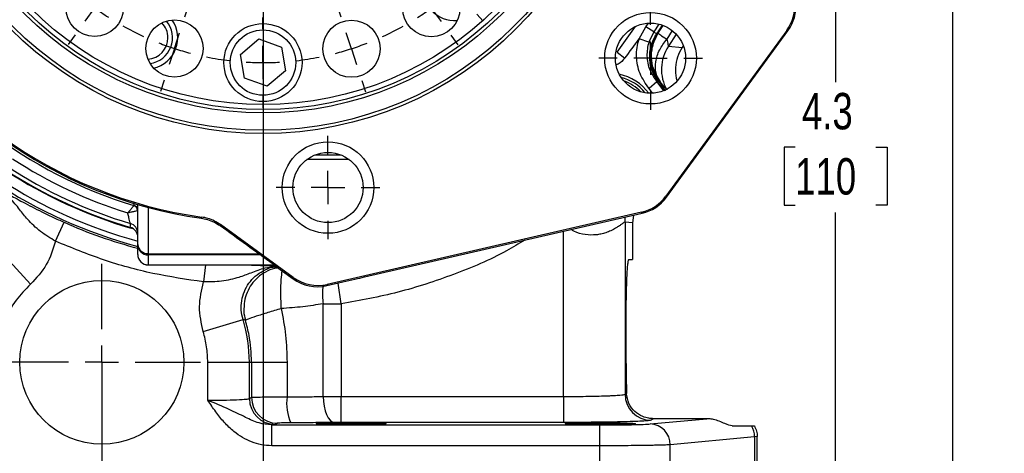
# Model space of a CAD drawing. Header units: inches. Extents: x 0.4 to 16.6, y 0.2 to 10.8.
# Tile 5 of 18: x 3.1 to 7.1, y 3.8 to 5.6. Entities that reach past the tile are written whole.
import ezdxf

# ---------------------------------------------------------------- set-up
doc = ezdxf.new("R2010")
doc.units = ezdxf.units.IN
doc.header["$MEASUREMENT"] = 0
doc.layers.add('SLD-0', color=7, linetype='Continuous', lineweight=25)
doc.styles.add('SLDTEXTSTYLE0', font='TXT', dxfattribs={"width": 0.75})
doc.dimstyles.new('SLDDIMSTYLE0', dxfattribs={"dimtxt": 0.145833, "dimasz": 0.13, "dimexe": 0, "dimexo": 0.0625, "dimgap": 0.036458, "dimtad": 0, "dimtih": 1, "dimtoh": 1, "dimdec": 1, "dimlfac": 1.5, "dimrnd": 1e-09, "dimzin": 12, "dimdsep": 46, "dimtxsty": 'SLDTEXTSTYLE0', "dimsah": 1, "dimcen": 0.09, "dimadec": 0, "dimazin": 3, "dimtfac": 1, "dimtdec": 1, "dimtofl": 0, "dimtmove": 0, "dimatfit": 3, "dimfxl": 0, "dimfrac": 2, "dimtolj": 1, "dimtzin": 12, "dimarcsym": 0})
doc.dimstyles.new('SLDDIMSTYLE2', dxfattribs={"dimtxt": 0.145833, "dimasz": 0.13, "dimexe": 0, "dimexo": 0.0625, "dimgap": 0.036458, "dimtad": 0, "dimtih": 1, "dimtoh": 1, "dimdec": 1, "dimlfac": 1.5, "dimrnd": 1e-09, "dimzin": 4, "dimdsep": 46, "dimtxsty": 'SLDTEXTSTYLE0', "dimsah": 1, "dimcen": 0.09, "dimadec": 0, "dimazin": 1, "dimtfac": 1, "dimtdec": 1, "dimtmove": 0, "dimatfit": 0, "dimfxl": 0, "dimfrac": 2, "dimtolj": 1, "dimtzin": 12, "dimarcsym": 0})

# ---------------------------------------------------------------- blocks, each defined once
blk = doc.blocks.new('_D_4')
at = {"layer": 'SLD-0'}
for p, q in [((4.6551, 8.5283), (6.9781, 8.5283)), ((6.8531, 8.5283), (6.8531, 7.3746)), ((6.6915, 7.1133), (6.6471, 7.1133)), ((6.6471, 7.1133), (6.6471, 6.8816)), ((7.0147, 7.1133), (7.0591, 7.1133)), ((7.0591, 7.1133), (7.0591, 6.8816)), ((6.6471, 6.8816), (6.6915, 6.8816)), ((7.0591, 6.8816), (7.0147, 6.8816)), ((6.8531, 3.637), (6.8531, 6.852)), ((5.7726, 3.637), (6.9781, 3.637))]:
    blk.add_line(p, q, dxfattribs=at)
for points in [[(6.8531, 8.5283), (6.8331, 8.3983), (6.8731, 8.3983)], [(6.8531, 3.637), (6.8731, 3.767), (6.8331, 3.767)]]:
    blk.add_solid(points, dxfattribs=at)
at = {"layer": 'SLD-0', "char_height": 0.14583, "attachment_point": 1, "style": 'SLDTEXTSTYLE0'}
for s, insert in [('7.3', (6.7185, 7.3309)), ('186', (6.6915, 7.0696))]:
    blk.add_mtext(s, dxfattribs=dict(at, insert=insert))
blk = doc.blocks.new('_D_7')
at = {"layer": 'SLD-0', "color": 7}
for p, q in [((5.3555, 6.5316), (6.509, 6.5316)), ((6.384, 6.5316), (6.384, 5.308)), ((6.2224, 5.0467), (6.178, 5.0467)), ((6.178, 5.0467), (6.178, 4.815)), ((6.5456, 5.0467), (6.59, 5.0467)), ((6.59, 5.0467), (6.59, 4.815)), ((6.178, 4.815), (6.2224, 4.815)), ((6.59, 4.815), (6.5456, 4.815)), ((6.384, 3.637), (6.384, 4.7854)), ((6.1099, 3.637), (6.509, 3.637))]:
    blk.add_line(p, q, dxfattribs=at)
for points in [[(6.384, 6.5316), (6.364, 6.4016), (6.404, 6.4016)], [(6.384, 3.637), (6.404, 3.767), (6.364, 3.767)]]:
    blk.add_solid(points, dxfattribs=at)
at = {"layer": 'SLD-0', "color": 7, "char_height": 0.14583, "attachment_point": 1, "style": 'SLDTEXTSTYLE0'}
for s, insert in [('4.3', (6.2494, 5.2642)), ('110', (6.2224, 5.003))]:
    blk.add_mtext(s, dxfattribs=dict(at, insert=insert))
blk = doc.blocks.new('_D_8')
at = {"layer": 'SLD-0'}
for p, q in [((4.0941, 6.4816), (4.0941, 3.264)), ((3.4484, 4.135), (3.4484, 3.264)), ((3.4484, 3.389), (3.1984, 3.389)), ((3.6983, 3.389), (3.6539, 3.389)), ((3.6539, 3.389), (3.6539, 3.1573)), ((3.9138, 3.389), (3.9581, 3.389)), ((3.9581, 3.389), (3.9581, 3.1573)), ((4.0941, 3.389), (4.3441, 3.389)), ((3.6539, 3.1573), (3.6983, 3.1573)), ((3.9581, 3.1573), (3.9138, 3.1573))]:
    blk.add_line(p, q, dxfattribs=at)
for points in [[(3.4484, 3.389), (3.3184, 3.409), (3.3184, 3.369)], [(4.0941, 3.389), (4.2241, 3.369), (4.2241, 3.409)]]:
    blk.add_solid(points, dxfattribs=at)
at = {"layer": 'SLD-0', "char_height": 0.14583, "attachment_point": 1, "style": 'SLDTEXTSTYLE0'}
for s, insert in [('1.0', (3.6714, 3.6066)), ('25', (3.6983, 3.3453))]:
    blk.add_mtext(s, dxfattribs=dict(at, insert=insert))
blk = doc.blocks.new('SW_CENTERMARKSYMBOL_1')
at = {"layer": 'SLD-0', "color": 0}
for p, q in [((0, 0.1333), (0, 0.3949)), ((0, 0), (0, 0.0667)), ((-0.1333, 0), (-0.3949, 0)), ((0, 0), (-0.0667, 0)), ((0, 0), (0, -0.0667)), ((0, 0), (0.0667, 0)), ((0.1333, 0), (0.3949, 0)), ((0, -0.1333), (0, -0.3949))]:
    blk.add_line(p, q, dxfattribs=at)
blk = doc.blocks.new('SW_CENTERMARKSYMBOL_2')
at = {"layer": 'SLD-0', "color": 0}
for p, q in [((0, 0.1333), (0, 0.2073)), ((0, 0), (0, 0.0667)), ((-0.1333, 0), (-0.2073, 0)), ((0, 0), (-0.0667, 0)), ((0, 0), (0, -0.0667)), ((0, 0), (0.0667, 0)), ((0.1333, 0), (0.2073, 0)), ((0, -0.1333), (0, -0.2073))]:
    blk.add_line(p, q, dxfattribs=at)
blk = doc.blocks.new('SW_CENTERMARKSYMBOL_4')
at = {"layer": 'SLD-0', "color": 0}
for p, q in [((-0.9264, 0.6066), (-0.9264, 0.6545)), ((-1.3218, 0.5443), (-1.3365, 0.5899)), ((-0.5312, 0.5436), (-0.5163, 0.5891)), ((-0.9277, -0.5393), (-0.9277, 0.5399)), ((-0.9265, 0.4732), (-0.9265, 0.5399)), ((-1.2807, 0.4175), (-1.3012, 0.4809)), ((-0.9265, 0.4732), (-0.9266, 0.4066)), ((-0.5725, 0.4168), (-0.5518, 0.4802)), ((-1.6785, 0.363), (-1.7066, 0.4018)), ((-1.2807, 0.4175), (-1.2601, 0.3541)), ((-0.5725, 0.4168), (-0.5932, 0.3534)), ((-0.1748, 0.3615), (-0.1466, 0.4003)), ((-0.9267, 0.3399), (-0.9267, 0.292)), ((-1.6003, 0.2551), (-1.6394, 0.309)), ((-1.2396, 0.2907), (-1.2248, 0.2451)), ((-0.6138, 0.29), (-0.6287, 0.2445)), ((-0.2532, 0.2537), (-0.214, 0.3076)), ((-1.6003, 0.2551), (-1.5611, 0.2011)), ((-0.2532, 0.2537), (-0.2925, 0.1998)), ((-1.522, 0.1471), (-1.4939, 0.1083)), ((-0.3317, 0.1459), (-0.3599, 0.1072)), ((-1.9618, 0.0803), (-2.0005, 0.1085)), ((0.1079, 0.0783), (0.1467, 0.1064)), ((-1.854, 0.0018), (-1.9079, 0.041)), ((-1.854, 0.0018), (-1.8001, -0.0374)), ((0, 0), (-0.054, -0.0391)), ((0, 0), (0.054, 0.0391)), ((-1.7462, -0.0767), (-1.7075, -0.1049)), ((-0.1079, -0.0783), (-0.1467, -0.1064)), ((-2.1438, -0.2761), (-2.1894, -0.2613)), ((0.2893, -0.2785), (0.3349, -0.2637)), ((-2.0171, -0.3175), (-2.0804, -0.2968)), ((0.1624, -0.3196), (0.2259, -0.299)), ((-2.0171, -0.3175), (-1.9537, -0.3381)), ((0.1624, -0.3196), (0.099, -0.3401)), ((-1.8903, -0.3588), (-1.8447, -0.3736)), ((0.0356, -0.3607), (-0.01, -0.3754)), ((-0.9277, -0.6726), (-0.9277, -0.6059)), ((-2.2068, -0.6713), (-2.2547, -0.6713)), ((-2.0735, -0.6715), (-2.1402, -0.6714)), ((-1.061, -0.6726), (-2.1402, -0.6726)), ((-2.0735, -0.6715), (-2.0068, -0.6715)), ((-1.9402, -0.6716), (-1.8922, -0.6717)), ((-0.9277, -0.6726), (-0.9943, -0.6726)), ((-0.9277, -0.6726), (-0.9277, -0.7393)), ((-0.9277, -0.6726), (-0.861, -0.6726)), ((-0.7943, -0.6726), (0.2848, -0.6726)), ((0.0848, -0.6736), (0.0369, -0.6735)), ((0.0848, -0.6736), (0.0473, -0.6736)), ((0.2182, -0.6737), (0.1515, -0.6737)), ((0.2182, -0.6737), (0.1515, -0.6737)), ((0.2182, -0.6737), (0.2848, -0.6738)), ((0.2182, -0.6737), (0.2848, -0.6738)), ((0.3515, -0.6738), (0.3994, -0.6739)), ((0.3515, -0.6738), (0.389, -0.6739)), ((-0.9277, -0.8059), (-0.9277, -1.8851)), ((-1.8909, -0.9845), (-1.8453, -0.9698)), ((0.035, -0.9864), (-0.0106, -0.9716)), ((-2.0178, -1.0256), (-1.9543, -1.0051)), ((0.1617, -1.0277), (0.0984, -1.0071)), ((-2.0178, -1.0256), (-2.0812, -1.0462)), ((0.1617, -1.0277), (0.2251, -1.0484)), ((-2.1446, -1.0667), (-2.1902, -1.0815)), ((-0.0031, -1.0853), (-0.0373, -1.07)), ((0.2885, -1.0691), (0.3341, -1.0839)), ((0.1187, -1.1397), (0.0578, -1.1125)), ((0.1187, -1.1397), (0.1795, -1.1668)), ((0.2404, -1.194), (0.2747, -1.2093)), ((-1.7474, -1.2669), (-1.7086, -1.2388)), ((-0.1091, -1.2685), (-0.1478, -1.2403)), ((-1.8553, -1.3452), (-1.8013, -1.3061)), ((-0.0013, -1.347), (-0.0552, -1.3078)), ((-1.8553, -1.3452), (-1.9093, -1.3843)), ((-0.0013, -1.347), (0.0526, -1.3862)), ((-0.2509, -1.4257), (-0.276, -1.3978)), ((-1.9633, -1.4235), (-2.0021, -1.4516)), ((-1.5236, -1.4911), (-1.4954, -1.4524)), ((-0.3333, -1.4923), (-0.3615, -1.4535)), ((0.1065, -1.4255), (0.1452, -1.4537)), ((-0.1618, -1.5249), (-0.2063, -1.4753)), ((-0.1618, -1.5249), (-0.1172, -1.5745)), ((-1.6021, -1.5989), (-1.5628, -1.545)), ((-0.2551, -1.6003), (-0.2942, -1.5463)), ((-1.6021, -1.5989), (-1.6413, -1.6528)), ((-1.2415, -1.6352), (-1.2266, -1.5897)), ((-0.6157, -1.6358), (-0.6305, -1.5903)), ((-0.2551, -1.6003), (-0.2159, -1.6542)), ((-0.9286, -1.6851), (-0.9286, -1.6372)), ((-0.0727, -1.624), (-0.0476, -1.6519)), ((-1.6805, -1.7067), (-1.7087, -1.7455)), ((-1.2828, -1.762), (-1.2621, -1.6986)), ((-0.5746, -1.7627), (-0.5952, -1.6993)), ((-0.1768, -1.7082), (-0.1487, -1.747)), ((-1.2828, -1.762), (-1.3035, -1.8254)), ((-0.9288, -1.8184), (-0.9287, -1.7518)), ((-0.5746, -1.7627), (-0.5541, -1.8261)), ((-0.9288, -1.8184), (-0.9288, -1.8851)), ((-1.3241, -1.8888), (-1.339, -1.9343)), ((-0.5336, -1.8895), (-0.5188, -1.9351)), ((-0.9289, -1.9518), (-0.929, -1.9997))]:
    blk.add_line(p, q, dxfattribs=at)
for start, end in [(89.944, 93.2776), (86.6105, 89.944), (104.6105, 107.944), (96.6112, 101.2769), (78.6112, 83.2769), (71.944, 75.2776), (107.944, 111.2776), (68.6105, 71.944), (114.6112, 119.2769), (60.6112, 65.2769), (122.6105, 125.944), (53.944, 57.2776), (125.944, 129.2776), (50.6105, 53.944), (132.6112, 137.2769), (42.6112, 47.2769), (140.6105, 143.944), (35.944, 39.2776), (143.944, 147.2776), (32.6105, 35.944), (150.6112, 155.2769), (24.6112, 29.2769), (158.6105, 161.944), (17.944, 21.2776), (161.944, 165.2776), (14.6105, 17.944), (168.6112, 173.2769), (6.6112, 11.2769), (176.6105, 179.944), (359.944, 3.2776), (359.944, 3.2776), (179.944, 183.2776), (356.6105, 359.944), (356.6105, 359.944), (186.6112, 191.2769), (348.6112, 353.2769), (194.6105, 197.944), (341.944, 345.2776), (197.944, 201.2776), (338.6105, 341.944), (335.944, 339.2776), (332.6105, 335.944), (204.6112, 209.2769), (212.6105, 215.944), (323.944, 327.2776), (215.944, 219.2776), (320.6105, 323.944), (222.6112, 227.2769), (311.944, 315.2776), (308.6105, 311.944), (230.6105, 233.944), (305.944, 309.2776), (233.944, 237.2776), (302.6105, 305.944), (240.6112, 245.2769), (294.6112, 299.2769), (248.6105, 251.944), (251.944, 255.2776), (284.6105, 287.944), (287.944, 291.2776), (258.6112, 263.2769), (276.6112, 281.2769), (266.6105, 269.944), (269.944, 273.2776)]:
    blk.add_arc((-0.9277, -0.6726), 1.1458, start, end, dxfattribs=at)
blk = doc.blocks.new('SW_CENTERMARKSYMBOL_6')
at = {"layer": 'SLD-0', "color": 0}
for p, q in [((0, 0.1333), (0, 0.2073)), ((0, 0), (0, 0.0667)), ((-0.1333, 0), (-0.2073, 0)), ((0, 0), (-0.0667, 0)), ((0, 0), (0, -0.0667)), ((0, 0), (0.0667, 0)), ((0.1333, 0), (0.2073, 0)), ((0, -0.1333), (0, -0.2073))]:
    blk.add_line(p, q, dxfattribs=at)

msp = doc.modelspace()

# ---------------------------------------------------------------- linework, layer by layer
at = {"color": 7, "linetype": 'Continuous', "lineweight": 25}
for p, q in [((3.5199, 5.5498), (3.5177, 5.546)), ((5.5977, 5.4809), (5.6253, 5.5289)), ((5.6565, 5.5085), (5.6253, 5.5289)), ((5.6704, 5.5023), (5.6917, 5.5357)), ((4.0025, 5.4187), (4.0762, 5.4805)), ((4.0762, 5.4805), (4.1667, 5.4476)), ((5.6373, 5.4682), (5.5977, 5.4809)), ((5.6565, 5.5085), (5.6373, 5.4682)), ((5.6675, 5.5012), (5.6734, 5.5029)), ((6.1887, 5.515), (5.7049, 4.8505)), ((5.7076, 4.8464), (6.1934, 5.5137)), ((5.7464, 5.4995), (5.7152, 5.4512)), ((6.1934, 5.5137), (6.1887, 5.515)), ((4.1667, 5.4476), (4.1834, 5.3529)), ((5.7152, 5.4512), (5.7702, 5.4466)), ((5.7749, 5.4539), (5.7702, 5.4466)), ((4.0192, 5.3239), (4.0025, 5.4187)), ((5.5096, 5.4281), (5.5408, 5.4038)), ((4.1096, 5.291), (4.0192, 5.3239)), ((4.1834, 5.3529), (4.1096, 5.291)), ((5.6694, 5.3091), (5.6377, 5.2821)), ((5.7049, 4.8505), (5.7076, 4.8464)), ((3.5769, 4.8129), (3.5775, 4.8135)), ((3.5922, 4.6566), (3.5924, 4.8172)), ((3.8464, 4.7626), (3.8481, 4.7669)), ((5.6075, 4.7861), (4.3496, 4.497)), ((4.4998, 4.5269), (5.6102, 4.7821)), ((5.5755, 4.7741), (5.5717, 4.744)), ((5.6102, 4.7821), (5.6075, 4.7861)), ((3.2633, 4.67), (3.2973, 4.7461)), ((3.8464, 4.7626), (3.8649, 4.7589)), ((4.2142, 4.5247), (3.9232, 4.7366)), ((5.5416, 4.7468), (5.5416, 4.0569)), ((5.5717, 4.744), (5.5416, 4.7468)), ((5.5717, 4.744), (5.5717, 4.597)), ((3.5623, 4.7256), (3.5623, 4.7257)), ((3.5862, 4.7071), (3.5887, 4.7013)), ((3.5922, 4.6172), (3.5922, 4.6566)), ((3.163, 4.4983), (3.0508, 4.6214)), ((3.6339, 4.615), (3.6338, 4.5755)), ((3.6339, 4.6207), (3.6339, 4.615)), ((3.6338, 4.5755), (4.0101, 4.5751)), ((3.6338, 4.5755), (4.0101, 4.5752)), ((4.0101, 4.5752), (4.0101, 4.5751)), ((4.1337, 4.5777), (4.1617, 4.5574)), ((5.557, 4.597), (5.5717, 4.597)), ((4.1617, 4.5574), (4.2132, 4.5198)), ((4.2132, 4.5198), (4.2142, 4.5247)), ((4.3486, 4.4922), (4.4127, 4.5069)), ((4.3496, 4.497), (4.3486, 4.4922)), ((4.3336, 4.0479), (4.3336, 4.4197)), ((4.4062, 4.4197), (4.4062, 4.0481)), ((3.8539, 4.3082), (4.0132, 4.3566)), ((4.0229, 4.3535), (4.0132, 4.3566)), ((5.5461, 4.1804), (5.5461, 4.347)), ((3.8722, 4.0331), (3.8722, 4.185)), ((3.8722, 4.185), (4.0387, 4.185)), ((4.0387, 4.0398), (4.0387, 4.185)), ((4.0387, 4.185), (4.0473, 4.185)), ((4.0473, 4.185), (4.0473, 4.045)), ((4.0473, 4.185), (4.1892, 4.185)), ((4.1892, 4.185), (4.1892, 4.0465)), ((5.5416, 4.0569), (5.5475, 4.0604)), ((4.0387, 4.0398), (4.0473, 4.045)), ((4.4062, 3.9441), (4.4062, 4.0481)), ((4.4062, 4.0481), (5.2952, 4.0481)), ((5.2952, 4.0481), (5.2952, 3.9441)), ((4.1512, 3.941), (4.1426, 3.9359)), ((5.2952, 3.9441), (4.4062, 3.9441)), ((5.6423, 3.9379), (5.8694, 3.9592)), ((5.6559, 3.9592), (5.6455, 3.9529)), ((5.8694, 3.9592), (5.6559, 3.9592)), ((4.1426, 3.9359), (4.1281, 3.9339)), ((4.1281, 3.9339), (5.4401, 3.9339)), ((4.1281, 3.8506), (4.1281, 3.9339)), ((5.4401, 3.9339), (5.4401, 3.8506)), ((5.9698, 3.9304), (6.0474, 3.9304)), ((6.0599, 3.8862), (5.7226, 3.8546)), ((6.0708, 3.8877), (6.0599, 3.8862)), ((6.0599, 3.8862), (6.0599, 3.637)), ((6.0708, 3.637), (6.0708, 3.8879)), ((5.4401, 3.8506), (4.1281, 3.8506)), ((5.4401, 3.8506), (5.4401, 3.637)), ((5.7226, 3.637), (5.7226, 3.8546))]:
    msp.add_line(p, q, dxfattribs=at)
at = {"color": 8, "linetype": 'Continuous', "lineweight": 25}
for p, q in [((5.5096, 5.4281), (5.5841, 5.5309)), ((5.6253, 5.5289), (5.635, 5.5439)), ((5.6768, 5.5402), (5.6565, 5.5085)), ((5.6704, 5.5023), (5.6917, 5.5357)), ((5.6734, 5.5029), (5.6938, 5.5349)), ((5.7306, 5.514), (5.7088, 5.4798)), ((5.652, 5.2631), (5.6377, 5.2821)), ((5.6694, 5.3091), (5.6952, 5.2727)), ((5.7015, 5.2753), (5.6796, 5.3073)), ((4.3007, 5.0157), (4.4059, 5.0156)), ((4.4377, 4.9976), (4.2689, 4.9978)), ((3.634, 4.8056), (3.6339, 4.6207)), ((5.5416, 4.7468), (5.5428, 4.7666)), ((5.2952, 4.0481), (5.2952, 4.7097)), ((3.6339, 4.6207), (4.0753, 4.6202)), ((4.0832, 4.6145), (3.6339, 4.615)), ((3.6338, 4.5755), (3.6338, 4.5755)), ((3.8635, 4.5753), (3.8555, 4.507)), ((4.4062, 4.4197), (4.394, 4.5026))]:
    msp.add_line(p, q, dxfattribs=at)
at = {"color": 7, "linetype": 'Continuous', "lineweight": 25, "flags": 128}
for points in [[(5.7036, 5.2717), (5.6925, 5.2897), (5.6796, 5.3073)], [(3.5623, 4.7257), (3.5624, 4.7322), (3.5624, 4.7413)], [(3.9232, 4.7366), (3.9225, 4.7349), (3.9214, 4.7323)], [(4.3336, 4.0479), (4.3346, 4.028), (4.3373, 4.0087), (4.3416, 3.9909), (4.3472, 3.9753), (4.354, 3.9623), (4.3618, 3.9526), (4.3702, 3.9464), (4.3789, 3.944)]]:
    msp.add_lwpolyline(points, dxfattribs=at)
at = {"color": 8, "linetype": 'Continuous', "lineweight": 25, "flags": 128}
msp.add_lwpolyline([(3.5775, 4.8135), (3.5775, 4.8192), (3.5775, 4.8252)], dxfattribs=at)
at = {"color": 7, "linetype": 'Continuous', "lineweight": 25}
for centre, radius in [((4.0941, 6.5316), 1.43), ((4.0941, 6.5316), 1.4167), ((4.0941, 6.5316), 1.3473), ((4.0941, 6.5316), 1.334), ((4.0941, 6.5316), 1.314), ((3.4196, 5.6053), 0.1146), ((4.7667, 5.604), 0.1146), ((3.7389, 5.4422), 0.1146), ((4.4471, 5.4415), 0.1146), ((5.6436, 5.4035), 0.1833), ((4.0929, 5.3858), 0.1563), ((4.0929, 5.3858), 0.131), ((5.6436, 5.4035), 0.1406), ((4.3532, 4.8852), 0.1833), ((4.3532, 4.8852), 0.1406), ((3.4484, 4.185), 0.3283)]:
    msp.add_circle(centre, radius, dxfattribs=at)
for centre, radius, start, end in [((4.0941, 6.5316), 1.7863, 205.8563, 262.0318), ((4.0941, 6.5316), 1.7817, 205.823, 262.0651), ((4.8599, 5.6793), 0.125, 221.944, 274.682), ((3.627, 5.4853), 0.125, 283.2061, 34.682), ((3.627, 5.4853), 0.1042, 277.9239, 39.9642), ((3.627, 5.4853), 0.0857, 359.944, 44.2213), ((3.627, 5.4853), 0.0857, 273.6668, 359.944), ((4.0941, 6.5316), 1.8344, 322.0612, 325.0556), ((5.854, 5.3588), 0.1667, 146.3445, 209.4476), ((5.4774, 5.1456), 0.1875, 39.3526, 75.0519), ((4.0941, 6.5316), 1.7948, 232.0612, 253.2535), ((4.0941, 6.5316), 1.8676, 236.7807, 253.4617), ((4.0941, 6.5316), 1.8303, 236.7807, 252.7711), ((4.0941, 6.5316), 1.8826, 236.8564, 253.594), ((3.57, 4.7928), 0.0212, 0.1444, 71.0543), ((3.5717, 4.7937), 0.0206, 0.17, 73.9139), ((3.5507, 4.7014), 0.0416, 359.9989, 73.6201), ((3.5507, 4.6858), 0.0416, 359.9991, 73.7509), ((3.6312, 4.6597), 0.0391, 184.4999, 273.8698), ((3.6339, 4.6566), 0.0416, 179.9685, 269.9685), ((3.6339, 4.6171), 0.0417, 179.944, 269.944), ((3.6338, 4.6172), 0.0416, 179.9685, 269.9685), ((3.4484, 4.185), 0.5903, 0, 16.8953), ((4.1428, 4.0399), 0.1041, 180.0591, 269.9059), ((4.1513, 4.0451), 0.1041, 180.0591, 269.9059), ((4.3883, 4.0227), 0.2005, 173.1872, 203.5724), ((5.6457, 4.057), 0.1041, 180.0591, 269.9059), ((5.6401, 3.8554), 0.0825, 359.4236, 88.4406), ((5.9738, 3.8857), 0.0861, 0.3487, 31.2813)]:
    msp.add_arc(centre, radius, start, end, dxfattribs=at)
at = {"color": 8, "linetype": 'Continuous', "lineweight": 25}
for centre, radius, start, end in [((5.4774, 5.1456), 0.1979, 36.4017, 78.0028), ((5.4774, 5.1456), 0.1771, 43.835, 70.5695), ((4.0941, 6.5316), 1.8849, 236.9214, 253.7061), ((4.0941, 6.5316), 1.9482, 236.3186, 255.0726), ((4.0941, 6.5316), 1.9271, 236.9214, 254.906), ((4.0941, 6.5316), 1.9553, 245.9515, 255.1278)]:
    msp.add_arc(centre, radius, start, end, dxfattribs=at)
at = {"color": 7, "linetype": 'Continuous', "lineweight": 25}
for centre, major_axis, ratio, start_param, end_param in [((6.0539, 5.6131), (-0.1606, 0.0447), 0.999826, 2.783857, 3.499328), ((6.0586, 5.6118), (0.1606, -0.0447), 0.99991, 5.92545, 6.640921), ((5.5701, 4.9486), (-0.0919, 0.1391), 0.999826, 2.783857, 3.499328), ((5.5728, 4.9445), (-0.0919, 0.1391), 0.99991, 2.783857, 3.499328), ((4.1659, 4.5526), (1.8701, -1.3615), 0.000604, 1.588461, 1.702336), ((4.3113, 4.6546), (0.0334, 0.1633), 0.999904, 2.714056, 3.569129), ((4.3123, 4.6595), (0.0334, 0.1633), 0.999816, 2.714056, 3.569129), ((5.557, 4.1804), (0, 0.25), 0.043661, 1.570796, 2.071341)]:
    msp.add_ellipse(centre, major_axis=major_axis, ratio=ratio, start_param=start_param, end_param=end_param, dxfattribs=at)
for centre in [(4.4458, 3.9391), (5.4431, 3.9391)]:
    msp.add_ellipse(centre, major_axis=(0.1406, 0), ratio=0.026186, dxfattribs=at)
for points, knots in [([(5.6377, 5.2821), (5.6242, 5.3014), (5.5972, 5.3402), (5.5841, 5.4109), (5.5905, 5.4583), (5.5977, 5.4807), (5.5977, 5.4809)], [0, 0, 0, 0, 0.332453, 0.664935, 0.996731, 1, 1, 1, 1]), ([(5.6769, 5.3057), (5.6672, 5.3202), (5.6479, 5.3494), (5.638, 5.4017), (5.6427, 5.4547), (5.6592, 5.4857), (5.6675, 5.5012)], [0, 0, 0, 0, 0.249637, 0.499339, 0.749096, 1, 1, 1, 1]), ([(5.6453, 5.3861), (5.6449, 5.3892), (5.642, 5.4107), (5.6444, 5.4524), (5.6617, 5.4857), (5.6704, 5.5023)], [0, 0, 0, 0, 0.07803, 0.53902, 1, 1, 1, 1]), ([(5.6734, 5.5029), (5.6654, 5.4879), (5.6491, 5.4572), (5.6445, 5.408), (5.6526, 5.3557), (5.6713, 5.3262), (5.6825, 5.3084)], [0, 0, 0, 0, 0.243881, 0.500124, 0.699654, 1, 1, 1, 1]), ([(5.6565, 5.5085), (5.6586, 5.5075), (5.6632, 5.5055), (5.6678, 5.5035), (5.6704, 5.5023)], [0, 0, 0, 0, 0.450353, 1, 1, 1, 1]), ([(5.6825, 5.3084), (5.676, 5.3198), (5.6625, 5.3433), (5.6623, 5.3891), (5.6769, 5.4371), (5.6984, 5.4659), (5.7088, 5.4798)], [0, 0, 0, 0, 0.243136, 0.5, 0.756864, 1, 1, 1, 1]), ([(5.7088, 5.4798), (5.7105, 5.4725), (5.7131, 5.4616), (5.7144, 5.4524), (5.7149, 5.4516), (5.7152, 5.4512)], [0, 0, 0, 0, 0.498523, 0.750294, 1, 1, 1, 1]), ([(5.6373, 5.4682), (5.6372, 5.468), (5.6315, 5.4501), (5.6264, 5.4122), (5.637, 5.3556), (5.6586, 5.3246), (5.6694, 5.3091)], [0, 0, 0, 0, 0.0032673, 0.3349165, 0.6673831, 1, 1, 1, 1]), ([(5.7702, 5.4466), (5.7633, 5.434), (5.7495, 5.4089), (5.7426, 5.3665), (5.7426, 5.3342), (5.7484, 5.318), (5.7495, 5.3151)], [0, 0, 0, 0, 0.310702, 0.622396, 0.934072, 1, 1, 1, 1]), ([(5.6466, 5.3764), (5.6466, 5.3764), (5.646, 5.3798), (5.6457, 5.383), (5.6453, 5.3861)], [0, 0, 0, 0, 0.020091, 1, 1, 1, 1]), ([(5.6792, 5.307), (5.6686, 5.3228), (5.6538, 5.3451), (5.6476, 5.3708), (5.6458, 5.3782)], [0, 0, 0, 0, 0.71275, 1, 1, 1, 1]), ([(5.6796, 5.3073), (5.669, 5.3231), (5.6546, 5.3446), (5.6483, 5.3696), (5.6466, 5.3764)], [0, 0, 0, 0, 0.729749, 1, 1, 1, 1]), ([(5.6796, 5.3073), (5.6776, 5.3077), (5.6742, 5.3083), (5.6708, 5.3089), (5.6694, 5.3091)], [0, 0, 0, 0, 0.5767267, 1, 1, 1, 1]), ([(5.7088, 5.2768), (5.7074, 5.2781), (5.7046, 5.2808), (5.6899, 5.2992), (5.6825, 5.3084)], [0, 0, 0, 0, 0.500038, 1, 1, 1, 1]), ([(3.0288, 4.8844), (3.0361, 4.8802), (3.0505, 4.8719), (3.0743, 4.8586), (3.1012, 4.8437), (3.1324, 4.8268), (3.168, 4.8081), (3.2081, 4.7878), (3.2514, 4.7669), (3.282, 4.753), (3.2973, 4.7461)], [0, 0, 0, 0, 0.127266, 0.254264, 0.380143, 0.504961, 0.6321, 0.753817, 0.877276, 1, 1, 1, 1]), ([(3.2633, 4.67), (3.2425, 4.6827), (3.1987, 4.7093), (3.1539, 4.7534), (3.118, 4.7991), (3.0813, 4.8455), (3.0469, 4.871), (3.0288, 4.8844)], [0, 0, 0, 0, 0.200921, 0.42175, 0.59011, 0.784467, 1, 1, 1, 1]), ([(3.5519, 4.7834), (3.552, 4.7835), (3.5553, 4.7875), (3.5619, 4.7954), (3.57, 4.8051), (3.575, 4.811), (3.5764, 4.8124), (3.5769, 4.8129)], [0, 0, 0, 0, 0.00358, 0.287392, 0.570056, 0.83605, 1, 1, 1, 1]), ([(3.5912, 4.7929), (3.5902, 4.7926), (3.588, 4.7919), (3.5804, 4.7897), (3.5705, 4.7874), (3.562, 4.7856), (3.5573, 4.7846), (3.5548, 4.784), (3.5534, 4.7838), (3.5527, 4.7836), (3.5524, 4.7835), (3.5522, 4.7835), (3.5521, 4.7835), (3.552, 4.7834), (3.5519, 4.7834)], [0, 0, 0, 0, 0.179085, 0.41019, 0.687047, 0.834549, 0.912527, 0.953832, 0.975651, 0.987162, 0.993232, 0.995231, 0.996144, 1, 1, 1, 1]), ([(3.5624, 4.7413), (3.5622, 4.7422), (3.5618, 4.744), (3.5597, 4.7527), (3.5567, 4.7648), (3.5539, 4.7758), (3.5523, 4.7822), (3.5519, 4.7834)], [0, 0, 0, 0, 0.219022, 0.443946, 0.681884, 0.937369, 1, 1, 1, 1]), ([(3.9232, 4.7366), (3.907, 4.7464), (3.8834, 4.7606), (3.8565, 4.7654), (3.8481, 4.7669)], [0, 0, 0, 0, 0.686569, 1, 1, 1, 1]), ([(3.8649, 4.7589), (3.8826, 4.7527), (3.9025, 4.7457), (3.9195, 4.7336), (3.9214, 4.7323)], [0, 0, 0, 0, 0.886864, 1, 1, 1, 1]), ([(3.5623, 4.7256), (3.5666, 4.7238), (3.5753, 4.7202), (3.5833, 4.7129), (3.5856, 4.7078), (3.586, 4.707)], [0, 0, 0, 0, 0.455093, 0.91122, 1, 1, 1, 1]), ([(3.2633, 4.67), (3.2532, 4.6375), (3.2328, 4.5726), (3.1863, 4.5231), (3.163, 4.4983)], [0, 0, 0, 0, 0.5001244, 1, 1, 1, 1]), ([(3.8555, 4.507), (3.7878, 4.5171), (3.6522, 4.5372), (3.4535, 4.5919), (3.3267, 4.644), (3.2633, 4.67)], [0, 0, 0, 0, 0.333257, 0.666732, 1, 1, 1, 1]), ([(4.0101, 4.5752), (4.0379, 4.5751), (4.0803, 4.5751), (4.1227, 4.575), (4.1374, 4.575)], [0, 0, 0, 0, 0.6545397, 1, 1, 1, 1]), ([(5.5461, 4.347), (5.5461, 4.3623), (5.5462, 4.3937), (5.5468, 4.4403), (5.5478, 4.4851), (5.5493, 4.525), (5.551, 4.5576), (5.553, 4.5806), (5.555, 4.5945), (5.5564, 4.5962), (5.557, 4.597)], [0, 0, 0, 0, 0.116461, 0.239907, 0.368501, 0.499847, 0.63122, 0.759884, 0.883429, 1, 1, 1, 1]), ([(4.1535, 4.5633), (4.1487, 4.5627), (4.1312, 4.5604), (4.103, 4.5478), (4.0717, 4.5263), (4.0463, 4.4981), (4.0281, 4.4651), (4.0175, 4.4317), (4.0172, 4.4095), (4.0171, 4.4001)], [0, 0, 0, 0, 0.06317, 0.227894, 0.392617, 0.55313, 0.713642, 0.878366, 1, 1, 1, 1]), ([(3.163, 4.4983), (3.1427, 4.4774), (3.1015, 4.4353), (3.0582, 4.3574), (3.0298, 4.2729), (3.0263, 4.2141), (3.0246, 4.185)], [0, 0, 0, 0, 0.247277, 0.5, 0.752723, 1, 1, 1, 1]), ([(3.8539, 4.3082), (3.8466, 4.3414), (3.8319, 4.4078), (3.8476, 4.474), (3.8555, 4.507)], [0, 0, 0, 0, 0.4998756, 1, 1, 1, 1]), ([(4.4127, 4.5069), (4.4287, 4.5106), (4.4578, 4.5172), (4.4868, 4.5239), (4.4998, 4.5269)], [0, 0, 0, 0, 0.55287, 1, 1, 1, 1]), ([(4.1659, 4.4003), (4.1478, 4.3948), (4.1103, 4.3836), (4.0634, 4.3686), (4.0306, 4.3575), (4.0254, 4.3548), (4.0229, 4.3535)], [0, 0, 0, 0, 0.241834, 0.5, 0.758166, 1, 1, 1, 1]), ([(4.0473, 4.185), (4.0468, 4.2037), (4.0457, 4.2398), (4.0379, 4.2964), (4.0282, 4.3334), (4.0229, 4.3535)], [0, 0, 0, 0, 0.3281858, 0.6350077, 1, 1, 1, 1]), ([(5.6559, 3.9592), (5.6493, 3.9595), (5.6337, 3.9604), (5.6065, 3.9691), (5.5788, 3.9872), (5.5542, 4.0179), (5.5497, 4.0464), (5.5475, 4.0604)], [0, 0, 0, 0, 0.101068, 0.239881, 0.483992, 0.746038, 1, 1, 1, 1]), ([(3.8722, 4.0331), (3.8929, 4.0331), (3.9353, 4.0334), (3.9903, 4.0349), (4.0292, 4.0372), (4.0356, 4.039), (4.0387, 4.0398)], [0, 0, 0, 0, 0.24353, 0.499859, 0.759237, 1, 1, 1, 1]), ([(4.1281, 3.9339), (4.1108, 3.9357), (4.0732, 3.9398), (4.0187, 3.9667), (3.9545, 3.9988), (3.9013, 4.0209), (3.8722, 4.0331)], [0, 0, 0, 0, 0.185079, 0.4029315, 0.6732998, 1, 1, 1, 1]), ([(4.1281, 3.8506), (4.1144, 3.8513), (4.0869, 3.8529), (4.0475, 3.8649), (4.0104, 3.8829), (3.9731, 3.9092), (3.937, 3.9442), (3.903, 3.9872), (3.8825, 4.0176), (3.8722, 4.0331)], [0, 0, 0, 0, 0.1249395, 0.2501263, 0.3727131, 0.5005739, 0.6650645, 0.8303125, 1, 1, 1, 1]), ([(4.0473, 4.045), (4.0507, 4.0452), (4.0567, 4.0456), (4.0902, 4.0461), (4.1338, 4.0464), (4.1711, 4.0465), (4.1892, 4.0465)], [0, 0, 0, 0, 0.285011, 0.499936, 0.757669, 1, 1, 1, 1]), ([(4.1892, 4.0465), (4.2139, 4.0467), (4.2637, 4.047), (4.3102, 4.0476), (4.3336, 4.0479)], [0, 0, 0, 0, 0.496091, 1, 1, 1, 1]), ([(4.3336, 4.0479), (4.3453, 4.048), (4.3686, 4.0481), (4.3937, 4.0481), (4.4062, 4.0481)], [0, 0, 0, 0, 0.504309, 1, 1, 1, 1]), ([(5.2952, 4.0481), (5.3258, 4.0482), (5.3724, 4.0484), (5.4285, 4.0495), (5.46, 4.0504), (5.482, 4.0513), (5.4967, 4.052), (5.5102, 4.0528), (5.5237, 4.0538), (5.5368, 4.0551), (5.5399, 4.0563), (5.5416, 4.0569)], [0, 0, 0, 0, 0.242625, 0.369304, 0.499215, 0.559577, 0.623026, 0.689561, 0.759183, 0.86366, 1, 1, 1, 1]), ([(4.2046, 3.9426), (4.1977, 3.9425), (4.1837, 3.9424), (4.1663, 3.9421), (4.1542, 3.9416), (4.1522, 3.9412), (4.1512, 3.941)], [0, 0, 0, 0, 0.242381, 0.499949, 0.757547, 1, 1, 1, 1]), ([(4.3789, 3.944), (4.3509, 3.9437), (4.2948, 3.943), (4.2346, 3.9427), (4.2046, 3.9426)], [0, 0, 0, 0, 0.500007, 1, 1, 1, 1]), ([(4.4062, 3.9441), (4.4015, 3.9441), (4.392, 3.9441), (4.3833, 3.944), (4.3789, 3.944)], [0, 0, 0, 0, 0.499992, 1, 1, 1, 1]), ([(5.6455, 3.9529), (5.6435, 3.9524), (5.6394, 3.9513), (5.6182, 3.9496), (5.5849, 3.948), (5.5393, 3.9466), (5.4841, 3.9455), (5.4227, 3.9447), (5.359, 3.9442), (5.3161, 3.9442), (5.2952, 3.9441)], [0, 0, 0, 0, 0.117003, 0.240615, 0.369057, 0.500054, 0.631042, 0.759459, 0.883036, 1, 1, 1, 1]), ([(5.9698, 3.9304), (5.9616, 3.9322), (5.9491, 3.9351), (5.9212, 3.9482), (5.8987, 3.9557), (5.8812, 3.9588), (5.8721, 3.9591), (5.8694, 3.9592)], [0, 0, 0, 0, 0.437339, 0.667102, 0.837046, 0.950512, 1, 1, 1, 1]), ([(5.4401, 3.9339), (5.4622, 3.9339), (5.5077, 3.934), (5.5691, 3.9349), (5.6182, 3.9362), (5.6344, 3.9373), (5.6423, 3.9379)], [0, 0, 0, 0, 0.243268, 0.499953, 0.756665, 1, 1, 1, 1]), ([(6.0474, 3.9304), (6.0495, 3.9304), (6.0539, 3.9304), (6.0579, 3.9304), (6.0586, 3.9304), (6.059, 3.9304)], [0, 0, 0, 0, 0.311383, 0.654131, 1, 1, 1, 1]), ([(6.059, 3.9304), (6.0625, 3.9234), (6.0693, 3.9099), (6.0703, 3.8949), (6.0708, 3.8877)], [0, 0, 0, 0, 0.517869, 1, 1, 1, 1]), ([(5.7226, 3.8546), (5.7169, 3.8543), (5.706, 3.8537), (5.6825, 3.8529), (5.6597, 3.8524), (5.6392, 3.852), (5.6, 3.8514), (5.5346, 3.8507), (5.4712, 3.8506), (5.4401, 3.8506)], [0, 0, 0, 0, 0.140209, 0.2704124, 0.3517004, 0.4285305, 0.5009021, 0.7549879, 1, 1, 1, 1])]:
    msp.add_open_spline(points, degree=3, knots=knots, dxfattribs=at)
for points in [[(5.6734, 5.5029), (5.6753, 5.5017), (5.6789, 5.4993), (5.6988, 5.4863), (5.7088, 5.4798)], [(4.3336, 4.4197), (4.3068, 4.4153), (4.2533, 4.4064), (4.195, 4.4023), (4.1659, 4.4003)], [(4.3336, 4.4197), (4.3452, 4.4197), (4.3685, 4.4197), (4.3936, 4.4197), (4.4062, 4.4197)], [(4.1659, 4.4003), (4.1727, 4.3647), (4.1864, 4.2936), (4.1883, 4.2212), (4.1892, 4.185)], [(3.8722, 4.185), (3.8714, 4.2059), (3.8699, 4.2476), (3.8592, 4.288), (3.8539, 4.3082)]]:
    msp.add_open_spline(points, degree=3, dxfattribs=at)
at = {"color": 8, "linetype": 'Continuous', "lineweight": 25}
for points, knots in [([(5.5408, 5.4038), (5.5328, 5.3944), (5.5228, 5.3826), (5.5087, 5.3772), (5.5059, 5.376)], [0, 0, 0, 0, 0.795432, 1, 1, 1, 1]), ([(5.5416, 4.7468), (5.5411, 4.7466), (5.5399, 4.7463), (5.5352, 4.7431), (5.5284, 4.7382), (5.5185, 4.7314), (5.5044, 4.7223), (5.486, 4.7125), (5.466, 4.7044), (5.4462, 4.6988), (5.4196, 4.6942), (5.3831, 4.6952), (5.3473, 4.7037), (5.3298, 4.7146), (5.3262, 4.7168)], [0, 0, 0, 0, 0.0677693, 0.1384693, 0.2025614, 0.2751115, 0.3671009, 0.4642122, 0.5507434, 0.6229882, 0.6881589, 0.8261227, 0.9640252, 1, 1, 1, 1]), ([(5.1404, 4.6741), (5.1163, 4.6597), (5.0257, 4.6053), (4.8559, 4.5343), (4.6349, 4.4607), (4.4823, 4.4334), (4.4062, 4.4197)], [0, 0, 0, 0, 0.1074923, 0.405583, 0.7036737, 1, 1, 1, 1]), ([(4.0439, 4.5751), (4.0451, 4.575), (4.0598, 4.5742), (4.0834, 4.5734), (4.1144, 4.5724), (4.133, 4.5719), (4.1417, 4.5717), (4.142, 4.5717)], [0, 0, 0, 0, 0.029644, 0.347279, 0.667613, 0.990796, 1, 1, 1, 1]), ([(4.1466, 4.5684), (4.131, 4.5667), (4.0953, 4.5628), (4.0465, 4.5435), (3.9921, 4.5228), (3.9311, 4.5078), (3.8799, 4.5073), (3.8555, 4.507)], [0, 0, 0, 0, 0.160624, 0.368586, 0.54873, 0.785016, 1, 1, 1, 1]), ([(4.0132, 4.3566), (4.0103, 4.369), (4.0045, 4.3937), (4.0067, 4.4322), (4.0171, 4.4691), (4.0357, 4.5026), (4.0614, 4.5311), (4.093, 4.5526), (4.1222, 4.5654), (4.1407, 4.5676), (4.1466, 4.5683)], [0, 0, 0, 0, 0.133815, 0.267914, 0.401597, 0.535119, 0.669178, 0.803099, 0.936885, 1, 1, 1, 1]), ([(4.1659, 4.4003), (4.1654, 4.4208), (4.1642, 4.4633), (4.1656, 4.5194), (4.1686, 4.5409), (4.17, 4.5513)], [0, 0, 0, 0, 0.323911, 0.673426, 1, 1, 1, 1]), ([(4.3341, 4.4917), (4.3332, 4.4871), (4.3293, 4.466), (4.3317, 4.4401), (4.3336, 4.4197)], [0, 0, 0, 0, 0.21802, 1, 1, 1, 1]), ([(4.0171, 4.4001), (4.0169, 4.3967), (4.0156, 4.381), (4.0197, 4.3656), (4.0229, 4.3535)], [0, 0, 0, 0, 0.2116366, 1, 1, 1, 1])]:
    msp.add_open_spline(points, degree=3, knots=knots, dxfattribs=at)

# ---------------------------------------------------------------- block references
at = {"layer": 'SLD-0', "color": 7}
for name, p in [('SW_CENTERMARKSYMBOL_4', (5.0217, 7.2042)), ('SW_CENTERMARKSYMBOL_2', (5.6436, 5.4035)), ('SW_CENTERMARKSYMBOL_6', (4.3532, 4.8852)), ('SW_CENTERMARKSYMBOL_1', (3.4484, 4.185))]:
    msp.add_blockref(name, p, dxfattribs=at)

# ---------------------------------------------------------------- dimensions: what is measured, and where the dimension line sits
at = {"layer": 'SLD-0'}
dim = msp.add_linear_dim(base=(6.8531, 3.637), p1=(4.6051, 8.5283), p2=(5.7226, 3.637), angle=90, dimstyle='SLDDIMSTYLE0', dxfattribs=at)
dim.commit()
dim.dimension.update_dxf_attribs({"geometry": '_D_4', "text_midpoint": (6.8531, 7.1133), "dimtype": 160})
dim = msp.add_linear_dim(base=(3.4484, 3.389), p1=(4.0941, 6.5316), p2=(3.4484, 4.185), dimstyle='SLDDIMSTYLE2', dxfattribs=at)
dim.commit()
dim.dimension.update_dxf_attribs({"geometry": '_D_8', "text_midpoint": (3.806, 3.389), "dimtype": 160})
at = {"layer": 'SLD-0', "color": 7}
dim = msp.add_linear_dim(base=(6.384, 3.637), p1=(5.3055, 6.5316), p2=(6.0599, 3.637), angle=90, dimstyle='SLDDIMSTYLE0', dxfattribs=at)
dim.commit()
dim.dimension.update_dxf_attribs({"geometry": '_D_7', "text_midpoint": (6.384, 5.0467), "dimtype": 160})

doc.saveas('drawing.dxf')
